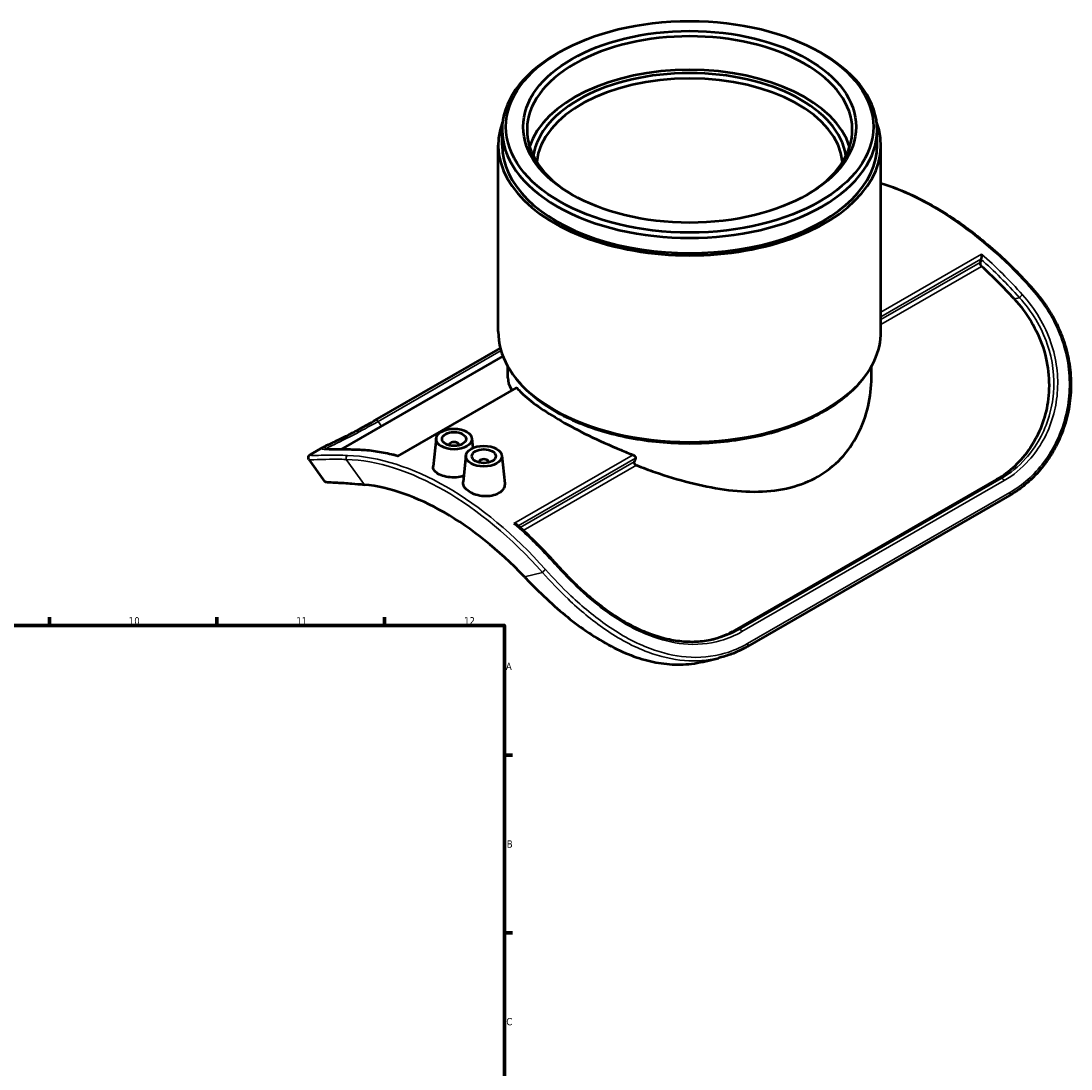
# Model space of a CAD drawing. Header units: millimetres. Extents: x -147 to 1117, y -236 to 827.
# Tile 6 of 6: x 619 to 1058, y 389 to 827. Entities that reach past the tile are written whole.
import ezdxf

# ---------------------------------------------------------------- set-up
doc = ezdxf.new("R2010")
doc.units = ezdxf.units.MM
for name, color, linetype, lineweight in [('Border (ANSI)', 7, 'Continuous', 70), ('Visible (ANSI)', 7, 'Continuous', 50), ('Visible Narrow (ANSI)', 7, 'Continuous', 35)]:
    doc.layers.add(name, color=color, linetype=linetype, lineweight=lineweight)
doc.styles.add('Note Text (ANSI)', font='tahoma.ttf')

# ---------------------------------------------------------------- blocks, each defined once
blk = doc.blocks.new('Borders Default Border')
at = {"layer": 'Border (ANSI)'}
for p, q in [((630.75, 574), (630.75, 577.45)), ((700.83, 574), (700.83, 577.45)), ((770.92, 574), (770.92, 577.45)), ((821, 519.75), (824.45, 519.75)), ((821, 445.5), (824.45, 445.5))]:
    blk.add_line(p, q, dxfattribs=at)
at = {"layer": 'Border (ANSI)', "flags": 128}
blk.add_lwpolyline([(20, 20), (20, 574), (821, 574), (821, 20), (20, 20)], dxfattribs=at)
at = {"layer": 'Border (ANSI)', "attachment_point": 7, "style": 'Note Text (ANSI)'}
for s, insert, char_height in [('10', (663.96, 574.34), 3.048), ('11', (734.04, 574.4), 3.048), ('12', (804.13, 574.4), 3.048), ('A', (821.63, 555.35), 3.05), ('B', (821.99, 481.1), 3.05), ('C', (821.8, 406.8), 3.05)]:
    blk.add_mtext(s, dxfattribs=dict(at, insert=insert, char_height=char_height))

msp = doc.modelspace()

# ---------------------------------------------------------------- linework, layer by layer
at = {"layer": 'Visible (ANSI)'}
for p, q in [((843.933, 813.56), (842.797, 812.901)), ((952.962, 813.56), (954.098, 812.901)), ((820.047, 774.744), (820.047, 781.1)), ((976.847, 774.744), (976.847, 781.1)), ((818.447, 696.852), (818.447, 774.744)), ((978.447, 696.852), (978.447, 774.744)), ((1020.255, 727.039), (1019.889, 725.671)), ((767.038, 659.786), (819.329, 689.898)), ((820.395, 686.551), (752.646, 647.536)), ((822.447, 677.484), (822.447, 682.192)), ((974.447, 677.484), (974.447, 682.192)), ((776.431, 644.789), (826.018, 673.344)), ((792.462, 652.182), (791.208, 640.486)), ((807.433, 652.182), (807.861, 648.19)), ((745.269, 648.481), (739.888, 645.382)), ((797.947, 649.463), (797.947, 649.277)), ((801.947, 649.463), (801.947, 649.277)), ((739.274, 643.325), (745.849, 634.197)), ((804.907, 645.015), (803.726, 634.005)), ((810.393, 642.296), (810.393, 642.11)), ((814.393, 642.296), (814.393, 642.11)), ((819.878, 645.015), (821.125, 633.388)), ((1026.802, 634.978), (917.201, 571.862)), ((1032.187, 628.276), (922.585, 565.161)), ((904.057, 558.842), (910.553, 560.379))]:
    msp.add_line(p, q, dxfattribs=at)
for centre, major_axis in [((898.447, 782.408), (-76.8, 0)), ((898.447, 782.408), (-69.6, 0)), ((799.947, 651.916), (-7.5, 0)), ((799.947, 651.916), (-5, 0)), ((812.393, 644.749), (-7.5, 0)), ((812.393, 644.749), (-5, 0))]:
    msp.add_ellipse(centre, major_axis=major_axis, ratio=0.5758617, dxfattribs=at)
for centre, major_axis, ratio, start_param, end_param in [((898.447, 781.1), (-68, 0), 0.5758617, 2.3718341, 7.0529439), ((898.447, 781.1), (-78.4, 0), 0.5758617, 5.5016397, 10.2063236), ((898.447, 767.079), (68, 0), 0.5758617, 0.1799979, 2.9615947), ((898.447, 767.079), (65.6, 0), 0.5758617, 0.0853058, 3.0562868), ((898.447, 765.771), (-64, 0), 0.5758617, 3.1946174, 6.2301606), ((898.447, 774.744), (-80, 0), 0.5758617, 6.0690619, 9.6389014), ((898.447, 774.744), (-78.4, 0), 0.5758617, 0, 3.1415927), ((1020.743, 724.915), (0.624, -1.083), 0.5780931, 3.6671251, 5.2286103), ((1019.402, 727.796), (-0.624, 1.083), 0.5780931, 3.6671251, 3.6717124), ((995.321, 633.808), (-66.371, 115.256), 0.5780931, 5.073782, 5.2286103), ((799.947, 649.463), (-2, 0), 0.5758617, 2.9729035, 6.4518745), ((812.393, 642.296), (-2, 0), 0.5758617, 2.9729035, 6.4518745), ((898.447, 578.022), (64.026, 202.897), 0.2018135, 1.3047205, 1.3123942), ((795.917, 518.978), (62.379, -108.323), 0.5780931, 1.9703237, 2.7459327)]:
    msp.add_ellipse(centre, major_axis=major_axis, ratio=ratio, start_param=start_param, end_param=end_param, dxfattribs=at)
for points, knots in [([(978.447, 758.872), (982.966, 757.496), (987.553, 755.705), (997.856, 750.823), (1003.584, 747.524), (1014.939, 739.827), (1020.567, 735.428), (1031.554, 725.668), (1036.913, 720.306), (1042.057, 714.545)], [4.48189157, 4.48189157, 4.48189157, 4.48189157, 4.62440267, 4.62440267, 4.80037529, 4.80037529, 4.97634791, 4.97634791, 5.15232053, 5.15232053, 5.15232053, 5.15232053]), ([(1020.507, 729.167), (1020.507, 729.165), (1020.506, 729.164), (1020.504, 729.029), (1020.497, 728.882), (1020.478, 728.573), (1020.465, 728.411), (1020.43, 728.071), (1020.409, 727.891), (1020.364, 727.581), (1020.343, 727.45), (1020.299, 727.222), (1020.278, 727.127), (1020.257, 727.045), (1020.257, 727.044), (1020.257, 727.043)], [-0.56329309, -0.56329309, -0.56329309, -0.56329309, -0.56242638, -0.56242638, -0.49423535, -0.49423535, -0.42925781, -0.42925781, -0.36290787, -0.36290787, -0.31320088, -0.31320088, -0.26983707, -0.26983707, -0.26937011, -0.26937011, -0.26937011, -0.26937011]), ([(1042.057, 714.545), (1043.219, 713.243), (1044.331, 711.899), (1046.446, 709.127), (1047.448, 707.7), (1049.332, 704.77), (1050.213, 703.268), (1051.825, 700.228), (1052.558, 698.693), (1053.874, 695.61), (1054.459, 694.063), (1055.485, 690.959), (1055.928, 689.402), (1056.676, 686.279), (1056.982, 684.714), (1057.46, 681.578), (1057.633, 680.007), (1057.845, 676.865), (1057.885, 675.294), (1057.834, 672.155), (1057.743, 670.588), (1057.43, 667.467), (1057.207, 665.912), (1056.632, 662.825), (1056.28, 661.292), (1055.447, 658.26), (1054.965, 656.762), (1053.879, 653.811), (1053.273, 652.36), (1051.942, 649.518), (1051.217, 648.128), (1049.654, 645.422), (1048.816, 644.108), (1047.036, 641.567), (1046.094, 640.341), (1044.174, 638.059), (1043.201, 636.997), (1040.674, 634.464), (1039.074, 633.056), (1035.732, 630.481), (1033.989, 629.314), (1032.187, 628.276)], [0, 0, 0, 0, 0.5350978, 0.5350978, 1.0701955, 1.0701955, 1.6052933, 1.6052933, 2.1290249, 2.1290249, 2.6394944, 2.6394944, 3.1408515, 3.1408515, 3.6366519, 3.6366519, 4.1300436, 4.1300436, 4.6237171, 4.6237171, 5.1198192, 5.1198192, 5.6198658, 5.6198658, 6.1247745, 6.1247745, 6.6349112, 6.6349112, 7.1501055, 7.1501055, 7.6697046, 7.6697046, 8.1927096, 8.1927096, 8.7180326, 8.7180326, 9.2140133, 9.2140133, 9.9579843, 9.9579843, 10.7019554, 10.7019554, 10.7019554, 10.7019554]), ([(1034.178, 710.45), (1036.755, 707.614), (1039.157, 704.442), (1043.254, 697.603), (1044.948, 693.936), (1047.426, 686.378), (1048.212, 682.48), (1048.85, 674.774), (1048.701, 670.968), (1047.659, 664.022), (1046.787, 660.651), (1044.318, 654.186), (1042.724, 651.09), (1038.949, 645.425), (1036.766, 642.851), (1032.011, 638.387), (1029.44, 636.497), (1026.802, 634.978)], [33.2037152, 33.2037152, 33.2037152, 33.2037152, 34.4043897, 34.4043897, 35.6050642, 35.6050642, 36.8057388, 36.8057388, 38.0064133, 38.0064133, 39.125455, 39.125455, 40.2444967, 40.2444967, 41.3635384, 41.3635384, 42.4825801, 42.4825801, 42.4825801, 42.4825801]), ([(818.447, 696.852), (818.447, 691.936), (819.777, 687.028), (824.95, 677.657), (828.85, 673.204), (838.873, 665.182), (845.043, 661.632), (858.98, 655.85), (866.748, 653.621), (883.079, 650.701), (891.638, 650.009), (908.694, 650.222), (917.188, 651.126), (933.272, 654.447), (940.859, 656.863), (954.369, 662.989), (960.288, 666.699), (969.823, 675.071), (973.446, 679.733), (977.515, 688.611), (978.447, 692.73), (978.447, 696.852)], [3.9269908, 3.9269908, 3.9269908, 3.9269908, 4.2347152, 4.2347152, 4.5506715, 4.5506715, 4.8734661, 4.8734661, 5.196767, 5.196767, 5.5194872, 5.5194872, 5.8419873, 5.8419873, 6.164773, 6.164773, 6.4881364, 6.4881364, 6.8105266, 6.8105266, 7.0685835, 7.0685835, 7.0685835, 7.0685835]), ([(822.447, 677.484), (822.447, 675.987), (822.884, 674.411), (823.912, 672.582), (824.01, 672.415), (824.114, 672.248)], [5.9012973, 5.9012973, 5.9012973, 5.9012973, 7.3691106, 7.3691106, 7.5158125, 7.5158125, 7.5158125, 7.5158125]), ([(876.16, 640.943), (878.781, 639.929), (881.429, 638.96), (888.927, 636.38), (893.777, 634.911), (903.142, 632.52), (907.999, 631.509), (917.696, 630.156), (922.535, 629.815), (931.88, 630.036), (936.394, 630.6), (944.81, 632.733), (948.71, 634.305), (955.665, 638.31), (958.88, 640.836), (964.49, 646.779), (966.885, 650.194), (970.706, 657.555), (972.135, 661.506), (974.006, 669.52), (974.447, 673.582), (974.447, 677.484)], [15.3750264, 15.3750264, 15.3750264, 15.3750264, 16.1759906, 16.1759906, 17.643804, 17.643804, 19.1191283, 19.1191283, 20.5944526, 20.5944526, 22.0697769, 22.0697769, 23.5451012, 23.5451012, 25.0204256, 25.0204256, 26.4957499, 26.4957499, 27.9710742, 27.9710742, 29.4463985, 29.4463985, 29.4463985, 29.4463985]), ([(826.018, 673.344), (826.056, 673.366), (826.103, 673.357), (826.174, 673.302), (826.194, 673.282), (826.214, 673.259)], [0.097010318, 0.097010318, 0.097010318, 0.097010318, 0.146920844, 0.146920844, 0.166041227, 0.166041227, 0.166041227, 0.166041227]), ([(826.214, 673.259), (826.782, 672.603), (827.414, 671.937), (830.026, 669.399), (832.43, 667.458), (838.044, 663.497), (841.254, 661.476), (848.161, 657.499), (852.047, 655.433), (860.457, 651.319), (864.979, 649.271), (871.362, 646.63), (873.082, 645.941), (874.817, 645.27)], [8.2859258, 8.2859258, 8.2859258, 8.2859258, 8.8171743, 8.8171743, 10.2824412, 10.2824412, 11.747708, 11.747708, 13.2129749, 13.2129749, 14.6782417, 14.6782417, 15.2094902, 15.2094902, 15.2094902, 15.2094902]), ([(745.269, 648.481), (745.545, 648.64), (745.863, 648.807), (746.6, 649.177), (747.019, 649.38), (747.956, 649.829), (748.475, 650.075), (749.61, 650.614), (750.226, 650.907), (751.549, 651.544), (752.257, 651.887), (753.756, 652.627), (754.549, 653.024), (756.213, 653.869), (757.084, 654.319), (758.898, 655.272), (759.841, 655.775), (761.793, 656.833), (762.802, 657.389), (764.877, 658.55), (765.944, 659.156), (767.038, 659.786)], [5.178007, 5.178007, 5.178007, 5.178007, 5.6436398, 5.6436398, 6.1092725, 6.1092725, 6.5749052, 6.5749052, 7.0405379, 7.0405379, 7.5061707, 7.5061707, 7.9718034, 7.9718034, 8.4374361, 8.4374361, 8.9030689, 8.9030689, 9.3687016, 9.3687016, 9.8343343, 9.8343343, 9.8343343, 9.8343343]), ([(739.274, 643.325), (739.147, 643.501), (739.044, 643.761), (739.017, 644.246), (739.069, 644.453), (739.215, 644.796), (739.309, 644.911), (739.472, 645.089), (739.544, 645.149), (739.675, 645.25), (739.735, 645.29), (739.825, 645.346), (739.856, 645.364), (739.888, 645.382)], [4.41162654, 4.41162654, 4.41162654, 4.41162654, 4.51769492, 4.51769492, 4.61469389, 4.61469389, 4.73808942, 4.73808942, 4.87058258, 4.87058258, 5.00307575, 5.00307575, 5.07409238, 5.07409238, 5.07409238, 5.07409238]), ([(759.699, 647.388), (758.83, 647.416), (757.991, 647.439), (756.38, 647.477), (755.607, 647.493), (754.134, 647.517), (753.433, 647.527), (752.109, 647.543), (751.485, 647.549), (750.321, 647.559), (749.781, 647.564), (748.789, 647.576), (748.338, 647.583), (747.53, 647.601), (747.173, 647.612), (746.565, 647.642), (746.312, 647.66), (745.936, 647.703), (745.807, 647.731), (745.789, 647.736), (745.788, 647.737), (745.788, 647.737)], [0, 0, 0, 0, 0.4059982, 0.4059982, 0.8119964, 0.8119964, 1.2179946, 1.2179946, 1.6239928, 1.6239928, 2.029991, 2.029991, 2.4359892, 2.4359892, 2.8419874, 2.8419874, 3.2479856, 3.2479856, 3.6539838, 3.6539838, 3.6827206, 3.6827206, 3.6827206, 3.6827206]), ([(776.437, 644.793), (775.292, 645.103), (774.152, 645.386), (771.881, 645.898), (770.75, 646.126), (768.501, 646.529), (767.383, 646.702), (765.161, 646.994), (764.058, 647.112), (761.866, 647.292), (760.778, 647.354), (759.699, 647.388)], [1.82877315, 1.82877315, 1.82877315, 1.82877315, 1.86510835, 1.86510835, 1.90151324, 1.90151324, 1.93791812, 1.93791812, 1.974323, 1.974323, 2.01072788, 2.01072788, 2.01072788, 2.01072788]), ([(776.388, 644.566), (776.388, 644.567), (776.388, 644.568), (776.391, 644.647), (776.397, 644.707), (776.414, 644.768), (776.422, 644.784), (776.431, 644.789)], [-0.56329309, -0.56329309, -0.56329309, -0.56329309, -0.56242638, -0.56242638, -0.49423535, -0.49423535, -0.45146379, -0.45146379, -0.45146379, -0.45146379]), ([(874.817, 645.27), (874.88, 645.246), (874.942, 645.218), (875.171, 645.102), (875.326, 644.99), (875.559, 644.762), (875.657, 644.634), (875.789, 644.364), (875.822, 644.223), (875.822, 644.096), (875.822, 644.009), (875.807, 643.921), (875.776, 643.84)], [-0.16604123, -0.16604123, -0.16604123, -0.16604123, -0.14692084, -0.14692084, -0.0937226, -0.0937226, -0.0468613, -0.0468613, 0, 0, 0, 0.03186101, 0.03186101, 0.03186101, 0.03186101]), ([(875.22, 642.361), (875.19, 642.28), (875.175, 642.192), (875.175, 641.978), (875.208, 641.837), (875.339, 641.567), (875.436, 641.439), (875.67, 641.21), (875.827, 641.099), (876.051, 640.988), (876.105, 640.964), (876.16, 640.943)], [0.37071728, 0.37071728, 0.37071728, 0.37071728, 0.40256717, 0.40256717, 0.44934904, 0.44934904, 0.4961309, 0.4961309, 0.54975071, 0.54975071, 0.56644778, 0.56644778, 0.56644778, 0.56644778]), ([(803.988, 636.454), (803.755, 636.383), (803.516, 636.318), (802.203, 636.001), (801.041, 635.871), (798.859, 635.844), (797.694, 635.947), (795.547, 636.385), (794.567, 636.719), (793.01, 637.491), (792.332, 637.981), (791.427, 639.062), (791.201, 639.653), (791.194, 640.304), (791.198, 640.394), (791.208, 640.486)], [0.2521042, 0.2521042, 0.2521042, 0.2521042, 0.3267682, 0.3267682, 0.6535364, 0.6535364, 0.9813926, 0.9813926, 1.3092489, 1.3092489, 1.6396108, 1.6396108, 1.9699728, 1.9699728, 2.0223964, 2.0223964, 2.0223964, 2.0223964]), ([(745.849, 634.197), (745.867, 634.172), (745.899, 634.148), (746.172, 634.014), (746.751, 633.947), (748.545, 633.827), (749.761, 633.773), (752.809, 633.614), (754.823, 633.498), (758.806, 633.187), (760.583, 633.029), (762.492, 632.831)], [34.5612484, 34.5612484, 34.5612484, 34.5612484, 34.7689491, 34.7689491, 35.8336276, 35.8336276, 36.898306, 36.898306, 38.0976385, 38.0976385, 38.9147943, 38.9147943, 38.9147943, 38.9147943]), ([(818.601, 629.214), (817.822, 628.766), (816.835, 628.403), (814.675, 627.984), (813.502, 627.927), (811.307, 628.074), (810.138, 628.287), (807.989, 628.965), (807.009, 629.429), (805.47, 630.44), (804.805, 631.054), (803.923, 632.36), (803.707, 633.052), (803.71, 633.797), (803.715, 633.9), (803.727, 634.005)], [0, 0, 0, 0, 0.3303802, 0.3303802, 0.6607604, 0.6607604, 0.9911224, 0.9911224, 1.3214843, 1.3214843, 1.6493406, 1.6493406, 1.9771968, 1.9771968, 2.0297321, 2.0297321, 2.0297321, 2.0297321]), ([(821.124, 633.388), (821.137, 633.269), (821.144, 633.151), (821.151, 632.332), (820.938, 631.59), (820.052, 630.255), (819.38, 629.663), (818.601, 629.214)], [4.54594647, 4.54594647, 4.54594647, 4.54594647, 4.60070597, 4.60070597, 4.93108617, 4.93108617, 5.26146636, 5.26146636, 5.26146636, 5.26146636]), ([(824.992, 616.577), (824.994, 616.577), (824.996, 616.577), (825.181, 616.55), (825.361, 616.51), (825.694, 616.404), (825.849, 616.339), (826.087, 616.205), (826.178, 616.142), (826.257, 616.073)], [-0.00070843, -0.00070843, -0.00070843, -0.00070843, 0, 0, 0.05573775, 0.05573775, 0.10884887, 0.10884887, 0.14667792, 0.14667792, 0.14667792, 0.14667792]), ([(842.653, 599.716), (841.599, 600.896), (840.536, 602.059), (838.394, 604.351), (837.315, 605.48), (835.141, 607.7), (834.046, 608.793), (831.843, 610.939), (830.735, 611.993), (828.505, 614.063), (827.384, 615.078), (826.257, 616.073)], [1.13086477, 1.13086477, 1.13086477, 1.13086477, 1.16691135, 1.16691135, 1.20295793, 1.20295793, 1.23900452, 1.23900452, 1.2750511, 1.2750511, 1.31109768, 1.31109768, 1.31109768, 1.31109768]), ([(908.58, 568.133), (907.507, 567.879), (906.421, 567.671), (904.225, 567.344), (903.116, 567.226), (900.878, 567.081), (899.749, 567.055), (897.475, 567.092), (896.33, 567.156), (894.027, 567.375), (892.869, 567.529), (890.543, 567.927), (889.376, 568.171), (887.035, 568.745), (885.862, 569.076), (883.514, 569.822), (882.339, 570.237), (879.991, 571.149), (878.817, 571.646), (876.477, 572.716), (875.31, 573.289), (872.985, 574.509), (871.828, 575.154), (869.527, 576.512), (868.384, 577.224), (866.117, 578.708), (864.992, 579.48), (862.765, 581.077), (861.663, 581.903), (859.484, 583.599), (858.407, 584.47), (856.283, 586.251), (855.235, 587.16), (853.172, 589.01), (852.156, 589.951), (849.66, 592.333), (848.2, 593.79), (845.364, 596.734), (843.987, 598.222), (842.653, 599.716)], [1.4312805, 1.4312805, 1.4312805, 1.4312805, 1.8514372, 1.8514372, 2.271594, 2.271594, 2.6917508, 2.6917508, 3.1119076, 3.1119076, 3.5320643, 3.5320643, 3.9522211, 3.9522211, 4.3723779, 4.3723779, 4.7925347, 4.7925347, 5.2126914, 5.2126914, 5.6328482, 5.6328482, 6.053005, 6.053005, 6.4731618, 6.4731618, 6.8933185, 6.8933185, 7.3134753, 7.3134753, 7.7336321, 7.7336321, 8.1537889, 8.1537889, 8.5739456, 8.5739456, 9.2041808, 9.2041808, 9.834416, 9.834416, 9.834416, 9.834416]), ([(829.342, 594.335), (831.251, 592.333), (833.219, 590.335), (838.173, 585.5), (841.205, 582.71), (846.94, 577.812), (849.823, 575.505), (855.825, 571.135), (858.943, 569.073), (865.261, 565.396), (868.465, 563.779), (874.799, 561.109), (877.928, 560.057), (883.887, 558.546), (886.945, 558.021), (893.088, 557.552), (896.175, 557.61), (900.839, 558.175), (902.463, 558.466), (904.056, 558.843)], [17.9770352, 17.9770352, 17.9770352, 17.9770352, 18.794191, 18.794191, 19.9935235, 19.9935235, 21.0582019, 21.0582019, 22.1228804, 22.1228804, 23.1875588, 23.1875588, 24.2522373, 24.2522373, 25.3007495, 25.3007495, 26.3492617, 26.3492617, 26.919509, 26.919509, 26.919509, 26.919509]), ([(917.201, 571.862), (914.563, 570.344), (911.679, 569.092), (908.295, 568.102), (907.956, 568.008), (907.614, 567.918)], [21.2412901, 21.2412901, 21.2412901, 21.2412901, 22.3603318, 22.3603318, 22.4843014, 22.4843014, 22.4843014, 22.4843014]), ([(922.585, 565.161), (921.829, 564.725), (921.062, 564.312), (919.509, 563.533), (918.723, 563.166), (917.132, 562.48), (916.328, 562.16), (914.704, 561.569), (913.884, 561.297), (912.229, 560.802), (911.394, 560.578), (910.553, 560.379)], [0, 0, 0, 0, 0.3121641, 0.3121641, 0.6243281, 0.6243281, 0.9364922, 0.9364922, 1.2486563, 1.2486563, 1.5608204, 1.5608204, 1.5608204, 1.5608204])]:
    msp.add_open_spline(points, degree=3, knots=knots, dxfattribs=at)
at = {"layer": 'Visible Narrow (ANSI)'}
for p, q in [((1020.507, 729.167), (978.447, 704.947)), ((978.447, 702.964), (1020.255, 727.039)), ((1019.889, 725.671), (978.447, 701.806)), ((978.447, 699.846), (1020.507, 724.066)), ((1034.178, 710.45), (1036.352, 710.964)), ((768.17, 659.246), (819.611, 688.869)), ((776.388, 644.566), (826.214, 673.259)), ((768.17, 659.246), (769.58, 657.288)), ((762.492, 632.831), (754.887, 643.39)), ((874.817, 645.27), (824.992, 616.577)), ((826.77, 615.618), (875.776, 643.84)), ((875.22, 642.361), (827.557, 614.914)), ((828.877, 613.714), (876.16, 640.943)), ((1028.725, 635.433), (919.124, 572.317)), ((920.329, 571.416), (1029.931, 634.531)), ((1028.725, 635.433), (1026.802, 634.978)), ((1032.282, 629.541), (922.68, 566.426)), ((836.947, 596.135), (829.342, 594.335)), ((917.201, 571.862), (919.124, 572.317))]:
    msp.add_line(p, q, dxfattribs=at)
for centre, major_axis, ratio, start_param, end_param in [((1000.094, 636.556), (68.617, -119.155), 0.5780931, 1.9181966, 2.5826492), ((996.205, 634.317), (-68.617, 119.155), 0.5780931, 5.0597893, 5.2470959), ((995.321, 633.808), (67.993, -118.072), 0.5780931, 1.9181966, 2.0963289), ((1037.235, 711.473), (0.932, 0.832), 0.277801, 0.9250684, 2.4958647), ((1041.124, 713.712), (0.932, 0.832), 0.277801, 0, 0.9250684), ((898.447, 696.852), (80, 0), 0.5758617, 3.1415927, 6.2831853), ((767.661, 658.703), (-0.624, 1.083), 0.5780931, 4.8871661, 6.2831853), ((759.659, 646.139), (0.04, 1.249), 0.7682941, 0, 0.4437835), ((800.69, 521.727), (-68.617, 119.155), 0.5780931, 5.7523458, 5.9396524), ((755.77, 643.899), (-0.04, -1.249), 0.7682941, 3.5853762, 5.1561725), ((795.917, 518.978), (-67.993, 118.072), 0.5780931, 5.0597893, 5.9396524), ((796.801, 519.487), (-68.617, 119.155), 0.5780931, 5.0597893, 5.9396524), ((1029.233, 634.304), (-0.624, 1.083), 0.5780931, 4.5910408, 6.1122756), ((1031.563, 629.36), (0.624, -1.083), 0.5780931, 0, 1.4090611), ((800.69, 521.727), (68.617, -119.155), 0.5780931, 1.9181966, 2.1055033), ((837.831, 596.644), (0.932, 0.832), 0.277801, 0.9250684, 2.4958647), ((841.72, 598.883), (0.932, 0.832), 0.277801, 0, 0.9250684), ((919.632, 571.189), (-0.624, 1.083), 0.5780931, 4.5910408, 6.1122756), ((921.961, 566.244), (0.624, -1.083), 0.5780931, 0, 1.4090611)]:
    msp.add_ellipse(centre, major_axis=major_axis, ratio=ratio, start_param=start_param, end_param=end_param, dxfattribs=at)
for points, knots in [([(1029.931, 634.531), (1033.755, 636.733), (1037.263, 639.593), (1044.82, 648.05), (1048.315, 654.315), (1051.265, 664.415), (1051.883, 667.726), (1052.742, 678.083), (1051.837, 685.333), (1048.237, 695.835), (1046.58, 699.379), (1042.576, 706.086), (1040.23, 709.248), (1037.612, 712.181)], [-9.8343343, -9.8343343, -9.8343343, -9.8343343, -8.2119312, -8.2119312, -5.8118281, -5.8118281, -4.7109401, -4.7109401, -2.4332225, -2.4332225, -1.2166112, -1.2166112, 0, 0, 0, 0]), ([(1041.501, 714.42), (1044.11, 711.498), (1046.466, 708.358), (1050.548, 701.708), (1052.271, 698.2), (1056.263, 687.502), (1057.469, 679.969), (1057.035, 669.013), (1056.54, 665.452), (1053.967, 654.65), (1050.726, 647.849), (1042.483, 636.928), (1037.652, 632.633), (1032.282, 629.541)], [0, 0, 0, 0, 1.2122925, 1.2122925, 2.424585, 2.424585, 4.7864479, 4.7864479, 5.9455145, 5.9455145, 8.4236593, 8.4236593, 10.7019554, 10.7019554, 10.7019554, 10.7019554]), ([(1036.352, 710.964), (1038.917, 708.123), (1041.213, 705.058), (1045.131, 698.554), (1046.75, 695.115), (1050.263, 684.919), (1051.137, 677.873), (1050.277, 667.799), (1049.665, 664.577), (1046.756, 654.744), (1043.322, 648.639), (1035.909, 640.385), (1032.471, 637.59), (1028.725, 635.433)], [0, 0, 0, 0, 1.2166112, 1.2166112, 2.4332225, 2.4332225, 4.7109401, 4.7109401, 5.8118281, 5.8118281, 8.2119312, 8.2119312, 9.8343343, 9.8343343, 9.8343343, 9.8343343]), ([(746.238, 647.67), (746.265, 647.702), (746.298, 647.737), (746.618, 648.025), (747.23, 648.363), (750.139, 649.812), (753.573, 651.381), (760.986, 655.218), (764.424, 657.089), (768.17, 659.246)], [4.5535264, 4.5535264, 4.5535264, 4.5535264, 4.7109401, 4.7109401, 5.8118281, 5.8118281, 8.2119312, 8.2119312, 9.8343343, 9.8343343, 9.8343343, 9.8343343]), ([(755.394, 645.041), (752.785, 645.123), (750.429, 645.153), (746.347, 645.15), (744.624, 645.117), (740.632, 645.029), (739.426, 644.979), (739.752, 645.298), (739.809, 645.337), (739.888, 645.382)], [0, 0, 0, 0, 1.2122925, 1.2122925, 2.424585, 2.424585, 4.7864479, 4.7864479, 5.0740924, 5.0740924, 5.0740924, 5.0740924]), ([(745.269, 648.481), (745.03, 648.344), (744.851, 648.225), (744.153, 647.624), (745.058, 647.512), (748.658, 647.448), (750.314, 647.445), (754.319, 647.403), (756.665, 647.363), (759.283, 647.28)], [-5.178007, -5.178007, -5.178007, -5.178007, -4.7109401, -4.7109401, -2.4332225, -2.4332225, -1.2166112, -1.2166112, 0, 0, 0, 0]), ([(739.276, 643.325), (739.394, 643.17), (740.574, 643.226), (744.123, 643.345), (745.841, 643.397), (749.917, 643.446), (752.274, 643.443), (754.887, 643.39)], [-4.4116265, -4.4116265, -4.4116265, -4.4116265, -2.424585, -2.424585, -1.2122925, -1.2122925, 0, 0, 0, 0]), ([(922.68, 566.426), (919.643, 564.677), (916.433, 563.31), (907.951, 560.859), (902.513, 560.349), (892.005, 561.236), (886.957, 562.434), (875.904, 566.603), (869.905, 569.884), (858.787, 577.558), (853.64, 581.845), (845.076, 589.935), (841.525, 593.636), (838.208, 597.352)], [0, 0, 0, 0, 1.2884038, 1.2884038, 3.2828009, 3.2828009, 5.0610571, 5.0610571, 7.188134, 7.188134, 9.160681, 9.160681, 10.7019991, 10.7019991, 10.7019991, 10.7019991]), ([(842.097, 599.591), (845.352, 595.945), (848.86, 592.328), (856.229, 585.53), (860.079, 582.344), (869.77, 575.42), (875.759, 572.041), (886.487, 567.916), (891.212, 566.748), (901.217, 565.78), (906.469, 566.227), (914.526, 568.528), (917.513, 569.794), (920.329, 571.416)], [-9.834416, -9.834416, -9.834416, -9.834416, -8.3218657, -8.3218657, -6.8454676, -6.8454676, -4.7394185, -4.7394185, -3.0976416, -3.0976416, -1.1945392, -1.1945392, 0, 0, 0, 0]), ([(836.947, 596.135), (840.269, 592.377), (843.831, 588.636), (852.443, 580.465), (857.631, 576.14), (868.862, 568.407), (874.935, 565.108), (886.141, 560.93), (891.266, 559.739), (901.171, 558.945), (905.96, 559.294), (910.553, 560.38)], [-10.7019991, -10.7019991, -10.7019991, -10.7019991, -9.160681, -9.160681, -7.188134, -7.188134, -5.0610571, -5.0610571, -3.2828009, -3.2828009, -1.5608204, -1.5608204, -1.5608204, -1.5608204]), ([(919.124, 572.317), (916.366, 570.729), (913.442, 569.486), (909.799, 568.437), (909.192, 568.278), (908.58, 568.134)], [0, 0, 0, 0, 1.1945392, 1.1945392, 1.4312805, 1.4312805, 1.4312805, 1.4312805])]:
    msp.add_open_spline(points, degree=3, knots=knots, dxfattribs=at)

# ---------------------------------------------------------------- block references
msp.add_blockref('Borders Default Border', (0, 0))

doc.saveas('drawing.dxf')
